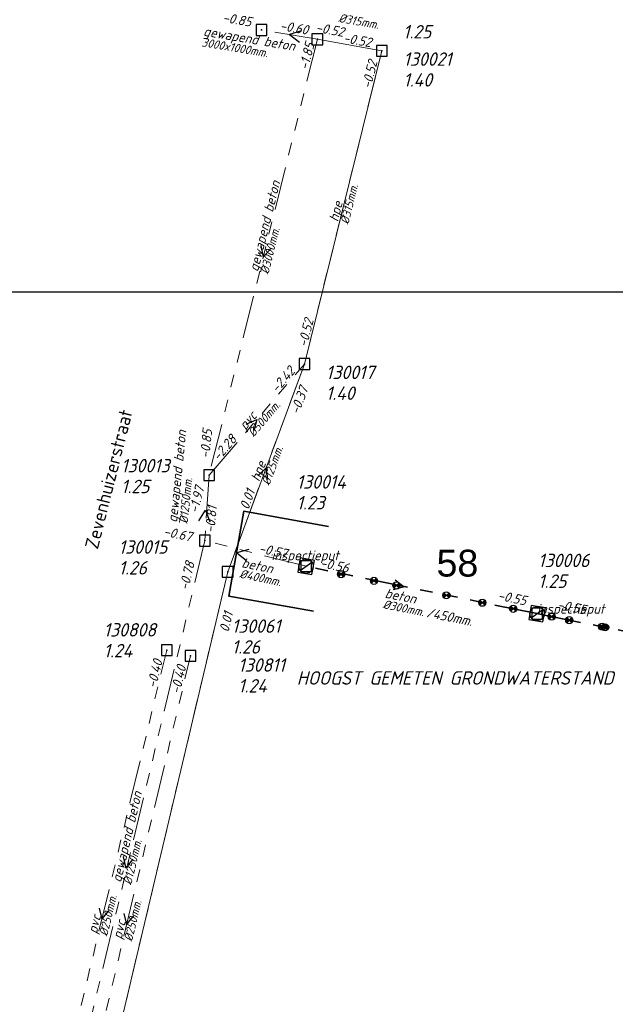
# Model space of a CAD drawing. Header units: metres. Extents: x 152202 to 157341, y 461610 to 468701.
# Tile 181 of 238: x 154537 to 154620, y 467063 to 467201. Entities that reach past the tile are written whole.
import ezdxf
from ezdxf.enums import TextEntityAlignment as Align
from ezdxf.lldxf.tags import DXFTag

# ---------------------------------------------------------------- set-up
doc = ezdxf.new("R2010")
doc.units = ezdxf.units.M
doc.header["$PDMODE"] = 64
doc.header["$PDSIZE"] = 1.5
doc.linetypes.add('RI-GWA', pattern=[18.45, 6, -1.8, 1.75, -1.8, 1.75, -1.8, 1.75, -1.8])
doc.layers.get('0').update_dxf_attribs({"linetype": 'CONTINUOUS'})
doc.layers.get('DEFPOINTS').update_dxf_attribs({"linetype": 'CONTINUOUS'})
for name, color, linetype, lineweight in [('B-OI-RI-DRUK-G', 190, 'RI-PERS', 18), ('B-OI-RI-GWA-MATERIAAL-T18', 10, 'CONTINUOUS', 18), ('B-OI-RI-GWA-PUTDEKSELHOOGTE-T25', 10, 'CONTINUOUS', 25), ('B-OI-RI-GWA_BOB-T18', 10, 'CONTINUOUS', 18), ('B-OI-RI-GWA_DIAMETER-T18', 10, 'CONTINUOUS', 18), ('B-OI-RI-GWA_PUTNUMMER-T18', 10, 'CONTINUOUS', 18), ('B-OI-RI-GWA_RIOOLPUT-S', 10, 'CONTINUOUS', 25), ('B-OI-RI-GWA_TRANSPORTLEIDING-G', 10, 'RI-GWA', 18), ('B-OI-RI-STROOMRICHTING-S', 252, 'CONTINUOUS', 25), ('B-RO-OG-TOPOGRAFIE-T18', 2, 'CONTINUOUS', 18), ('N-OI-RI-GWA-MATERIAAL-T18', 14, 'CONTINUOUS', 18), ('N-OI-RI-GWA-PUTDEKSELHOOGTE-T25', 14, 'CONTINUOUS', 25), ('N-OI-RI-GWA_BOB-T18', 14, 'CONTINUOUS', 18), ('N-OI-RI-GWA_DIAMETER-HOOGTE-T18', 14, 'CONTINUOUS', 18), ('N-OI-RI-GWA_DIAMETER-T18', 14, 'CONTINUOUS', 18), ('N-OI-RI-GWA_PUTNUMMER-T18', 14, 'CONTINUOUS', 18), ('N-OI-RI-GWA_RIOOLPUT-S', 14, 'CONTINUOUS', 25), ('N-OI-RI-GWA_TRANSPORTLEIDING-G', 14, 'RI-GWA', 35), ('N-OI-RI-STROOMRICHTING-S', 252, 'CONTINUOUS', 25), ('N-OI-RI-T50', 130, 'CONTINUOUS', 50), ('N-OI-RI-VRIJVERVAL_HULPSTUK-S', 210, 'CONTINUOUS', 25), ('N-OI-WH-T25', 2, 'CONTINUOUS', 25), ('N-RO-KG-GRENS_WERK-G', 7, 'XX-WERKGRENS', 35)]:
    doc.layers.add(name, color=color, linetype=linetype, lineweight=lineweight)
doc.styles.add('ARIAL', font='arial.ttf')
doc.styles.add('NLCS-ISO-M200-T18', font='NLCS-ISO.ttf', dxfattribs={"height": 360})
doc.styles.add('NLCS-ISO-M500-T18_CURSIEF', font='NLCS-ISO.ttf', dxfattribs={"oblique": 15, "height": 0.9})
doc.styles.add('NLCS-ISO-M750-T18_CURSIEF', font='NLCS-ISO.ttf', dxfattribs={"oblique": 15, "height": 1.35})
doc.styles.add('NLCS-ISO-M750-T25_CURSIEF', font='NLCS-ISO.ttf', dxfattribs={"oblique": 15, "height": 1.875})
tags = doc.linetypes.add('RI-PERS', pattern='A,7,-2,["P",Standard,S=1.8,R=0,X=-0.5,Y=-0.9],-2,7,-2,[102,NLCS.SHX,S=1,R=180,X=0,Y=0],-2', length=22).pattern_tags.tags
tags[6] = DXFTag(74, 10)
doc.linetypes.add('XX-WERKGRENS', pattern='A,0,[137,NLCS.SHX,S=0.1,R=0,X=-1.1,Y=-1.35],-6', length=6)

# ---------------------------------------------------------------- blocks, each defined once
blk = doc.blocks.new('ACMAP_ANN_TEMPLATE_gwa-diam')
at = {"style": 'NLCS-ISO-M500-T18_CURSIEF', "oblique": 15}
blk.add_attdef('gwa-diam', (-2.2, -1.3), '', height=1.2, dxfattribs=at)
blk = doc.blocks.new('ACMAP_ANN_TEMPLATE_gwa-materiaal')
at = {"style": 'NLCS-ISO-M750-T18_CURSIEF', "oblique": 15}
blk.add_attdef('gwa-mat', (-2.2, 0.2), '', height=1.35, dxfattribs=at)
blk = doc.blocks.new('ACMAP_ANN_TEMPLATE_gwa-nap-l')
at = {"style": 'NLCS-ISO-M750-T18_CURSIEF', "oblique": 15}
blk.add_attdef('gwa-nap-l', (2.3, 0.2), '', height=1.35, dxfattribs=at)
blk = doc.blocks.new('ACMAP_ANN_TEMPLATE_gwa-nap-r')
at = {"style": 'NLCS-ISO-M750-T18_CURSIEF', "oblique": 15}
blk.add_attdef('gwa-nap-r', (-5.6, 0.2), '', height=1.35, dxfattribs=at)
blk = doc.blocks.new('ACMAP_ANN_TEMPLATE_gwa-diam-hoogte')
at = {"style": 'NLCS-ISO-M750-T18_CURSIEF', "oblique": 15}
blk.add_attdef('gwa-diam-hoogte', (4, -1.3), '', height=1.35, dxfattribs=at)
blk = doc.blocks.new('ACMAP_ANN_TEMPLATE_gwa-puth')
at = {"style": 'NLCS-ISO-M750-T25_CURSIEF', "oblique": 15}
blk.add_attdef('gwa-puth', (3, -5), '', height=1.88, dxfattribs=at)
blk = doc.blocks.new('ACMAP_ANN_TEMPLATE_gwa-putnr')
at = {"style": 'NLCS-ISO-M750-T25_CURSIEF', "oblique": 15}
blk.add_attdef('gwa-putnr', (3, -2.1), '', height=1.88, dxfattribs=at)
blk = doc.blocks.new('ACMAP_ANN_TEMPLATE_type knoop')
at = {"layer": 'DEFPOINTS', "style": 'NLCS-ISO-M750-T18_CURSIEF', "oblique": 15}
blk.add_attdef('type_knoop', (0, 0), '', height=1.35, dxfattribs=at)
blk = doc.blocks.new('SRI-HULP')
h = blk.add_hatch(color=256)
h.dxf.hatch_style = 1
h.paths.add_polyline_path([(-0.71, 0.71, 0.198912), (-1, 0, 0.198912), (-0.71, -0.71), (0, 0)])
h = blk.add_hatch(color=256)
h.dxf.hatch_style = 1
h.paths.add_polyline_path([(1, 0, 0.198912), (0.71, 0.71), (0, 0), (0.71, -0.71, 0.198912)])
for p, q in [((-0.71, 0.71), (0.71, -0.71)), ((-0.71, -0.71), (0.71, 0.71))]:
    blk.add_line(p, q)
blk.add_circle((0, 0), 1)
blk = doc.blocks.new('B-SRI-PUT_GWA-SO')
blk.add_line((-1.41, -1.41), (1.41, 1.41))
at = {"lineweight": -3, "flags": 128}
blk.add_lwpolyline([(2, -2), (2, 2), (-2, 2), (-2, -2)], close=True, dxfattribs=at)
at = {"lineweight": -3}
blk.add_circle((0, 0), 2, dxfattribs=at)

msp = doc.modelspace()

# ---------------------------------------------------------------- linework, layer by layer
at = {"layer": 'B-OI-RI-DRUK-G'}
for p, q in [((154578.6, 467198), (154587.6, 467196.4)), ((154576.8, 467152.7), (154587.6, 467196.4)), ((154576.8, 467152.7), (154566.1, 467123.7)), ((154566.1, 467123.7), (154525.5, 466952.1))]:
    msp.add_line(p, q, dxfattribs=at)
at = {"layer": 'B-OI-RI-GWA_RIOOLPUT-S', "transparency": 33554623}
for p in [(154570.8, 467199.3), (154578.6, 467198), (154587.6, 467196.4), (154576.8, 467152.7), (154563.5, 467137.2), (154562.905, 467128.064, 1.277), (154566.1, 467123.7), (154577.031, 467124.49, 1.233), (154557.6, 467112.8), (154560.9, 467112)]:
    msp.add_point(p, dxfattribs=at)
at = {"layer": 'B-OI-RI-GWA_TRANSPORTLEIDING-G', "transparency": 33554623}
for p, q in [((154578.6, 467198), (154570.8, 467199.3)), ((154578.6, 467198), (154563.5, 467137.2)), ((154578.6, 467198), (154587.6, 467196.4)), ((154576.8, 467152.7), (154587.6, 467196.4)), ((154563.5, 467137.2), (154576.8, 467152.7)), ((154576.8, 467152.7), (154566.1, 467123.7)), ((154563.5, 467137.2), (154562.905, 467128.064, 1.277)), ((154562.905, 467128.064, 1.277), (154541.3, 467037.4)), ((154577.031, 467124.49, 1.233), (154562.905, 467128.064, 1.277)), ((154566.1, 467123.7), (154525.5, 466952.1)), ((154539.5, 467037.7), (154557.6, 467112.8)), ((154543.1, 467037), (154560.9, 467112))]:
    msp.add_line(p, q, dxfattribs=at)
at = {"layer": 'B-OI-RI-STROOMRICHTING-S', "transparency": 33554623}
for points in [[(154576.37, 467199.16), (154574.7, 467198.65), (154576.11, 467197.62)], [(154570.7, 467169.17), (154571.05, 467167.6), (154572.1, 467168.82)], [(154568.67, 467144.33), (154570.15, 467144.95), (154569.76, 467143.39)], [(154570.28, 467137.1), (154571.45, 467138.2), (154571.63, 467136.6)], [(154562.07, 467130.83), (154563, 467132.3), (154563.62, 467130.67)], [(154569.04, 467126.81), (154567.35, 467126.37), (154568.71, 467125.28)], [(154551.53, 467083.97), (154551.9, 467082.4), (154552.93, 467083.64)], [(154548.19, 467076.82), (154548.55, 467075.25), (154549.59, 467076.48)], [(154551.63, 467076.07), (154552, 467074.5), (154553.03, 467075.73)]]:
    msp.add_lwpolyline(points, dxfattribs=at)
at = {"layer": 'DEFPOINTS', "flags": 128}
msp.add_lwpolyline([(154889.054, 467163.024), (154832.154, 467162.726), (154674.654, 467162.726), (154524.654, 467162.726), (154524.654, 466985.725), (154524.654, 466897.05), (154889.054, 466897.05)], close=True, dxfattribs=at)
at = {"layer": 'N-OI-RI-GWA_RIOOLPUT-S'}
for p in [(154577.031, 467124.49, 1.233), (154609.25, 467117.88)]:
    msp.add_point(p, dxfattribs=at)
at = {"layer": 'N-OI-RI-GWA_TRANSPORTLEIDING-G'}
for p, q in [((154609.25, 467117.88), (154577.031, 467124.49, 1.233)), ((154651.47, 467109.38), (154609.25, 467117.88))]:
    msp.add_line(p, q, dxfattribs=at)
at = {"layer": 'N-OI-RI-STROOMRICHTING-S'}
msp.add_lwpolyline([(154589.46, 467122.6), (154590.73, 467121.61), (154589.17, 467121.19)], dxfattribs=at)
msp.add_lwpolyline([(154589.46, 467122.6), (154590.73, 467121.61), (154589.17, 467121.19)], dxfattribs=at)
at = {"layer": 'N-RO-KG-GRENS_WERK-G', "ltscale": 0.5, "flags": 128}
msp.add_lwpolyline([(154580.151, 467130.052), (154568.336, 467132.154), (154566.234, 467120.34), (154578.048, 467118.237)], dxfattribs=at)

# ---------------------------------------------------------------- block references
at = {"layer": 'B-OI-RI-GWA-MATERIAAL-T18', "transparency": 33554623}
ref = msp.add_blockref('ACMAP_ANN_TEMPLATE_gwa-materiaal', (154564.781, 467197.945), dxfattribs=dict(at, rotation=350.5376777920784))
ref.add_attrib('gwa-mat', 'gewapend beton', (154562.644, 467198.504), dxfattribs={"layer": '0', "color": 0, "linetype": 'ByBlock', "height": 1.35, "rotation": 350.53768, "style": 'NLCS-ISO-M750-T18_CURSIEF', "oblique": 15})
ref = msp.add_blockref('ACMAP_ANN_TEMPLATE_gwa-materiaal', (154571.05, 467167.6), dxfattribs=dict(at, rotation=76.0524839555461))
ref.add_attrib('gwa-mat', 'gewapend beton', (154570.326, 467165.513), dxfattribs={"layer": '0', "color": 0, "linetype": 'ByBlock', "height": 1.35, "rotation": 76.05248, "style": 'NLCS-ISO-M750-T18_CURSIEF', "oblique": 15})
ref = msp.add_blockref('ACMAP_ANN_TEMPLATE_gwa-materiaal', (154582.2, 467174.55), dxfattribs=dict(at, rotation=76.11810901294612))
ref.add_attrib('gwa-mat', 'hpe', (154581.478, 467172.462), dxfattribs={"layer": '0', "color": 0, "linetype": 'ByBlock', "height": 1.35, "rotation": 76.11811, "style": 'NLCS-ISO-M750-T18_CURSIEF', "oblique": 15})
ref = msp.add_blockref('ACMAP_ANN_TEMPLATE_gwa-materiaal', (154570.15, 467144.95), dxfattribs=dict(at, rotation=49.36827743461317))
ref.add_attrib('gwa-mat', 'pvc', (154568.566, 467143.411), dxfattribs={"layer": '0', "color": 0, "linetype": 'ByBlock', "height": 1.35, "rotation": 49.36828, "style": 'NLCS-ISO-M750-T18_CURSIEF', "oblique": 15})
ref = msp.add_blockref('ACMAP_ANN_TEMPLATE_gwa-materiaal', (154559.448, 467132.705), dxfattribs=dict(at, rotation=84.17365797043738))
ref.add_attrib('gwa-mat', 'gewapend beton', (154559.026, 467130.536), dxfattribs={"layer": '0', "color": 0, "linetype": 'ByBlock', "height": 1.35, "rotation": 84.17366, "style": 'NLCS-ISO-M750-T18_CURSIEF', "oblique": 15})
ref = msp.add_blockref('ACMAP_ANN_TEMPLATE_gwa-materiaal', (154571.45, 467138.2), dxfattribs=dict(at, rotation=69.74767814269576))
ref.add_attrib('gwa-mat', 'hpe', (154570.501, 467136.205), dxfattribs={"layer": '0', "color": 0, "linetype": 'ByBlock', "height": 1.35, "rotation": 69.74768, "style": 'NLCS-ISO-M750-T18_CURSIEF', "oblique": 15})
ref = msp.add_blockref('ACMAP_ANN_TEMPLATE_gwa-materiaal', (154570.08, 467123.732), dxfattribs=dict(at, rotation=348.0101653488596))
ref.add_attrib('gwa-mat', 'beton', (154567.97, 467124.385), dxfattribs={"layer": '0', "color": 0, "linetype": 'ByBlock', "height": 1.35, "rotation": 348.01017, "style": 'NLCS-ISO-M750-T18_CURSIEF', "oblique": 15})
ref = msp.add_blockref('ACMAP_ANN_TEMPLATE_gwa-materiaal', (154551.9, 467082.4), dxfattribs=dict(at, rotation=76.74528742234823))
ref.add_attrib('gwa-mat', 'gewapend beton', (154551.201, 467080.304), dxfattribs={"layer": '0', "color": 0, "linetype": 'ByBlock', "height": 1.35, "rotation": 76.74529, "style": 'NLCS-ISO-M750-T18_CURSIEF', "oblique": 15})
ref = msp.add_blockref('ACMAP_ANN_TEMPLATE_gwa-materiaal', (154548.55, 467075.25), dxfattribs=dict(at, rotation=76.44945480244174))
ref.add_attrib('gwa-mat', 'pvc', (154547.84, 467073.158), dxfattribs={"layer": '0', "color": 0, "linetype": 'ByBlock', "height": 1.35, "rotation": 76.44945, "style": 'NLCS-ISO-M750-T18_CURSIEF', "oblique": 15})
ref = msp.add_blockref('ACMAP_ANN_TEMPLATE_gwa-materiaal', (154552, 467074.5), dxfattribs=dict(at, rotation=76.64882131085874))
ref.add_attrib('gwa-mat', 'pvc', (154551.297, 467072.406), dxfattribs={"layer": '0', "color": 0, "linetype": 'ByBlock', "height": 1.35, "rotation": 76.64882, "style": 'NLCS-ISO-M750-T18_CURSIEF', "oblique": 15})
at = {"layer": 'B-OI-RI-GWA-PUTDEKSELHOOGTE-T25', "transparency": 33554623}
ref = msp.add_blockref('ACMAP_ANN_TEMPLATE_gwa-puth', (154587.547, 467203.115), dxfattribs=at)
ref.add_attrib('gwa-puth', '1.25', (154590.547, 467198.115), dxfattribs={"layer": '0', "color": 0, "linetype": 'ByBlock', "height": 1.875, "style": 'NLCS-ISO-M750-T25_CURSIEF', "oblique": 15})
ref = msp.add_blockref('ACMAP_ANN_TEMPLATE_gwa-puth', (154587.6, 467196.4), dxfattribs=at)
ref.add_attrib('gwa-puth', '1.40', (154590.6, 467191.4), dxfattribs={"layer": '0', "color": 0, "linetype": 'ByBlock', "height": 1.875, "style": 'NLCS-ISO-M750-T25_CURSIEF', "oblique": 15})
ref = msp.add_blockref('ACMAP_ANN_TEMPLATE_gwa-puth', (154576.8, 467152.7), dxfattribs=at)
ref.add_attrib('gwa-puth', '1.40', (154579.8, 467147.7), dxfattribs={"layer": '0', "color": 0, "linetype": 'ByBlock', "height": 1.875, "style": 'NLCS-ISO-M750-T25_CURSIEF', "oblique": 15})
ref = msp.add_blockref('ACMAP_ANN_TEMPLATE_gwa-puth', (154548.232, 467139.688), dxfattribs=at)
ref.add_attrib('gwa-puth', '1.25', (154551.232, 467134.688), dxfattribs={"layer": '0', "color": 0, "linetype": 'ByBlock', "height": 1.875, "style": 'NLCS-ISO-M750-T25_CURSIEF', "oblique": 15})
ref = msp.add_blockref('ACMAP_ANN_TEMPLATE_gwa-puth', (154547.885, 467128.338), dxfattribs=at)
ref.add_attrib('gwa-puth', '1.26', (154550.885, 467123.338), dxfattribs={"layer": '0', "color": 0, "linetype": 'ByBlock', "height": 1.875, "style": 'NLCS-ISO-M750-T25_CURSIEF', "oblique": 15})
ref = msp.add_blockref('ACMAP_ANN_TEMPLATE_gwa-puth', (154545.796, 467116.785), dxfattribs=at)
ref.add_attrib('gwa-puth', '1.24', (154548.796, 467111.785), dxfattribs={"layer": '0', "color": 0, "linetype": 'ByBlock', "height": 1.875, "style": 'NLCS-ISO-M750-T25_CURSIEF', "oblique": 15})
ref = msp.add_blockref('ACMAP_ANN_TEMPLATE_gwa-puth', (154563.664, 467117.306), dxfattribs=at)
ref.add_attrib('gwa-puth', '1.26', (154566.664, 467112.306), dxfattribs={"layer": '0', "color": 0, "linetype": 'ByBlock', "height": 1.875, "style": 'NLCS-ISO-M750-T25_CURSIEF', "oblique": 15})
ref = msp.add_blockref('ACMAP_ANN_TEMPLATE_gwa-puth', (154564.561, 467111.877), dxfattribs=at)
ref.add_attrib('gwa-puth', '1.24', (154567.561, 467106.877), dxfattribs={"layer": '0', "color": 0, "linetype": 'ByBlock', "height": 1.875, "style": 'NLCS-ISO-M750-T25_CURSIEF', "oblique": 15})
at = {"layer": 'B-OI-RI-GWA_BOB-T18', "transparency": 33554623}
ref = msp.add_blockref('ACMAP_ANN_TEMPLATE_gwa-nap-r', (154570.8, 467199.3), dxfattribs=dict(at, rotation=350.5376777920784))
ref.add_attrib('gwa-nap-r', '-0.85', (154565.309, 467200.418), dxfattribs={"layer": '0', "color": 0, "linetype": 'ByBlock', "height": 1.35, "rotation": 350.53768, "style": 'NLCS-ISO-M750-T18_CURSIEF', "oblique": 15})
ref = msp.add_blockref('ACMAP_ANN_TEMPLATE_gwa-nap-l', (154571.008, 467199.458), dxfattribs=dict(at, rotation=350.5376777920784))
ref.add_attrib('gwa-nap-l', '-0.60', (154573.31, 467199.278), dxfattribs={"layer": '0', "color": 0, "linetype": 'ByBlock', "height": 1.35, "rotation": 350.53768, "style": 'NLCS-ISO-M750-T18_CURSIEF', "oblique": 15})
ref = msp.add_blockref('ACMAP_ANN_TEMPLATE_gwa-nap-l', (154576.005, 467199.232), dxfattribs=dict(at, rotation=349.9194020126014))
ref.add_attrib('gwa-nap-l', '-0.52', (154578.304, 467199.026), dxfattribs={"layer": '0', "color": 0, "linetype": 'ByBlock', "height": 1.35, "rotation": 349.9194, "style": 'NLCS-ISO-M750-T18_CURSIEF', "oblique": 15})
ref = msp.add_blockref('ACMAP_ANN_TEMPLATE_gwa-nap-r', (154587.6, 467196.4), dxfattribs=dict(at, rotation=349.9194020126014))
ref.add_attrib('gwa-nap-r', '-0.52', (154582.121, 467197.577), dxfattribs={"layer": '0', "color": 0, "linetype": 'ByBlock', "height": 1.35, "rotation": 349.9194, "style": 'NLCS-ISO-M750-T18_CURSIEF', "oblique": 15})
ref = msp.add_blockref('ACMAP_ANN_TEMPLATE_gwa-nap-l', (154576.945, 467191.356), dxfattribs=dict(at, rotation=76.0524839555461))
ref.add_attrib('gwa-nap-l', '-1.85', (154577.306, 467193.636), dxfattribs={"layer": '0', "color": 0, "linetype": 'ByBlock', "height": 1.35, "rotation": 76.05248, "style": 'NLCS-ISO-M750-T18_CURSIEF', "oblique": 15})
ref = msp.add_blockref('ACMAP_ANN_TEMPLATE_gwa-nap-r', (154587.6, 467196.4), dxfattribs=dict(at, rotation=76.11810901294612))
ref.add_attrib('gwa-nap-r', '-0.52', (154586.062, 467191.012), dxfattribs={"layer": '0', "color": 0, "linetype": 'ByBlock', "height": 1.35, "rotation": 76.11811, "style": 'NLCS-ISO-M750-T18_CURSIEF', "oblique": 15})
ref = msp.add_blockref('ACMAP_ANN_TEMPLATE_gwa-nap-l', (154576.8, 467152.7), dxfattribs=dict(at, rotation=76.11810901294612))
ref.add_attrib('gwa-nap-l', '-0.52', (154577.158, 467154.981), dxfattribs={"layer": '0', "color": 0, "linetype": 'ByBlock', "height": 1.35, "rotation": 76.11811, "style": 'NLCS-ISO-M750-T18_CURSIEF', "oblique": 15})
ref = msp.add_blockref('ACMAP_ANN_TEMPLATE_gwa-nap-r', (154576.8, 467152.7), dxfattribs=dict(at, rotation=49.36827743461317))
ref.add_attrib('gwa-nap-r', '-2.42', (154573.002, 467148.58), dxfattribs={"layer": '0', "color": 0, "linetype": 'ByBlock', "height": 1.35, "rotation": 49.36828, "style": 'NLCS-ISO-M750-T18_CURSIEF', "oblique": 15})
ref = msp.add_blockref('ACMAP_ANN_TEMPLATE_gwa-nap-l', (154575.403, 467143.32), dxfattribs=dict(at, rotation=69.74767814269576))
ref.add_attrib('gwa-nap-l', '-0.37', (154576.012, 467145.547), dxfattribs={"layer": '0', "color": 0, "linetype": 'ByBlock', "height": 1.35, "rotation": 69.74768, "style": 'NLCS-ISO-M750-T18_CURSIEF', "oblique": 15})
ref = msp.add_blockref('ACMAP_ANN_TEMPLATE_gwa-nap-l', (154563.5, 467137.2), dxfattribs=dict(at, rotation=84.17365797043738))
ref.add_attrib('gwa-nap-l', '-0.85', (154563.535, 467139.508), dxfattribs={"layer": '0', "color": 0, "linetype": 'ByBlock', "height": 1.35, "rotation": 84.17366, "style": 'NLCS-ISO-M750-T18_CURSIEF', "oblique": 15})
ref = msp.add_blockref('ACMAP_ANN_TEMPLATE_gwa-nap-l', (154563.5, 467137.2), dxfattribs=dict(at, rotation=49.36827743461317))
ref.add_attrib('gwa-nap-l', '-2.28', (154564.846, 467139.076), dxfattribs={"layer": '0', "color": 0, "linetype": 'ByBlock', "height": 1.35, "rotation": 49.36828, "style": 'NLCS-ISO-M750-T18_CURSIEF', "oblique": 15})
ref = msp.add_blockref('ACMAP_ANN_TEMPLATE_gwa-nap-r', (154563.5, 467137.2), dxfattribs=dict(at, rotation=76.0524839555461))
ref.add_attrib('gwa-nap-r', '-1.97', (154561.956, 467131.813), dxfattribs={"layer": '0', "color": 0, "linetype": 'ByBlock', "height": 1.35, "rotation": 76.05248, "style": 'NLCS-ISO-M750-T18_CURSIEF', "oblique": 15})
ref = msp.add_blockref('ACMAP_ANN_TEMPLATE_gwa-nap-r', (154571.111, 467137.47), dxfattribs=dict(at, rotation=69.74767814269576))
ref.add_attrib('gwa-nap-r', '0.01', (154568.985, 467132.286), dxfattribs={"layer": '0', "color": 0, "linetype": 'ByBlock', "height": 1.35, "rotation": 69.74768, "style": 'NLCS-ISO-M750-T18_CURSIEF', "oblique": 15})
ref = msp.add_blockref('ACMAP_ANN_TEMPLATE_gwa-nap-r', (154564.999, 467134.638), dxfattribs=dict(at, rotation=84.17365797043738))
ref.add_attrib('gwa-nap-r', '-0.81', (154564.231, 467129.087), dxfattribs={"layer": '0', "color": 0, "linetype": 'ByBlock', "height": 1.35, "rotation": 84.17366, "style": 'NLCS-ISO-M750-T18_CURSIEF', "oblique": 15})
ref = msp.add_blockref('ACMAP_ANN_TEMPLATE_gwa-nap-r', (154562.5, 467127.4), dxfattribs=dict(at, rotation=348.0101653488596))
ref.add_attrib('gwa-nap-r', '-0.67', (154557.064, 467128.759), dxfattribs={"layer": '0', "color": 0, "linetype": 'ByBlock', "height": 1.35, "rotation": 348.01017, "style": 'NLCS-ISO-M750-T18_CURSIEF', "oblique": 15})
ref = msp.add_blockref('ACMAP_ANN_TEMPLATE_gwa-nap-l', (154568.056, 467126.678), dxfattribs=dict(at, rotation=348.0101653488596))
ref.add_attrib('gwa-nap-l', '-0.57', (154570.348, 467126.396), dxfattribs={"layer": '0', "color": 0, "linetype": 'ByBlock', "height": 1.35, "rotation": 348.01017, "style": 'NLCS-ISO-M750-T18_CURSIEF', "oblique": 15})
ref = msp.add_blockref('ACMAP_ANN_TEMPLATE_gwa-nap-l', (154560.264, 467118.761), dxfattribs=dict(at, rotation=76.74528742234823))
ref.add_attrib('gwa-nap-l', '-0.78', (154560.597, 467121.046), dxfattribs={"layer": '0', "color": 0, "linetype": 'ByBlock', "height": 1.35, "rotation": 76.74529, "style": 'NLCS-ISO-M750-T18_CURSIEF', "oblique": 15})
ref = msp.add_blockref('ACMAP_ANN_TEMPLATE_gwa-nap-l', (154565.886, 467112.937), dxfattribs=dict(at, rotation=76.68878134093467))
ref.add_attrib('gwa-nap-l', '0.01', (154566.221, 467115.221), dxfattribs={"layer": '0', "color": 0, "linetype": 'ByBlock', "height": 1.35, "rotation": 76.68878, "style": 'NLCS-ISO-M750-T18_CURSIEF', "oblique": 15})
ref = msp.add_blockref('ACMAP_ANN_TEMPLATE_gwa-nap-r', (154557.6, 467112.8), dxfattribs=dict(at, rotation=76.44945480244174))
ref.add_attrib('gwa-nap-r', '-0.40', (154556.093, 467107.403), dxfattribs={"layer": '0', "color": 0, "linetype": 'ByBlock', "height": 1.35, "rotation": 76.44945, "style": 'NLCS-ISO-M750-T18_CURSIEF', "oblique": 15})
ref = msp.add_blockref('ACMAP_ANN_TEMPLATE_gwa-nap-r', (154560.9, 467112), dxfattribs=dict(at, rotation=76.64882131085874))
ref.add_attrib('gwa-nap-r', '-0.40', (154559.412, 467106.598), dxfattribs={"layer": '0', "color": 0, "linetype": 'ByBlock', "height": 1.35, "rotation": 76.64882, "style": 'NLCS-ISO-M750-T18_CURSIEF', "oblique": 15})
at = {"layer": 'B-OI-RI-GWA_DIAMETER-T18', "transparency": 33554623}
ref = msp.add_blockref('ACMAP_ANN_TEMPLATE_gwa-diam', (154583.879, 467201.316), dxfattribs=dict(at, rotation=349.9194020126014))
ref.add_attrib('gwa-diam', '%%c315mm.', (154581.485, 467200.421), dxfattribs={"layer": '0', "color": 0, "linetype": 'ByBlock', "height": 1.2, "rotation": 349.9194, "style": 'NLCS-ISO-M500-T18_CURSIEF', "oblique": 15})
ref = msp.add_blockref('ACMAP_ANN_TEMPLATE_gwa-diam', (154564.781, 467197.945), dxfattribs=dict(at, rotation=350.5376777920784))
ref.add_attrib('gwa-diam', '3000x1000mm.', (154562.397, 467197.025), dxfattribs={"layer": '0', "color": 0, "linetype": 'ByBlock', "height": 1.2, "rotation": 350.53768, "style": 'NLCS-ISO-M500-T18_CURSIEF', "oblique": 15})
ref = msp.add_blockref('ACMAP_ANN_TEMPLATE_gwa-diam', (154582.2, 467174.55), dxfattribs=dict(at, rotation=76.11810901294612))
ref.add_attrib('gwa-diam', '%%c315mm.', (154582.934, 467172.102), dxfattribs={"layer": '0', "color": 0, "linetype": 'ByBlock', "height": 1.2, "rotation": 76.11811, "style": 'NLCS-ISO-M500-T18_CURSIEF', "oblique": 15})
ref = msp.add_blockref('ACMAP_ANN_TEMPLATE_gwa-diam', (154571.05, 467167.6), dxfattribs=dict(at, rotation=76.0524839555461))
ref.add_attrib('gwa-diam', '%%c3000mm.', (154571.781, 467165.152), dxfattribs={"layer": '0', "color": 0, "linetype": 'ByBlock', "height": 1.2, "rotation": 76.05248, "style": 'NLCS-ISO-M500-T18_CURSIEF', "oblique": 15})
ref = msp.add_blockref('ACMAP_ANN_TEMPLATE_gwa-diam', (154570.15, 467144.95), dxfattribs=dict(at, rotation=49.36827743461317))
ref.add_attrib('gwa-diam', '%%c500mm.', (154569.704, 467142.434), dxfattribs={"layer": '0', "color": 0, "linetype": 'ByBlock', "height": 1.2, "rotation": 49.36828, "style": 'NLCS-ISO-M500-T18_CURSIEF', "oblique": 15})
ref = msp.add_blockref('ACMAP_ANN_TEMPLATE_gwa-diam', (154571.45, 467138.2), dxfattribs=dict(at, rotation=69.74767814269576))
ref.add_attrib('gwa-diam', '%%c125mm.', (154571.908, 467135.686), dxfattribs={"layer": '0', "color": 0, "linetype": 'ByBlock', "height": 1.2, "rotation": 69.74768, "style": 'NLCS-ISO-M500-T18_CURSIEF', "oblique": 15})
ref = msp.add_blockref('ACMAP_ANN_TEMPLATE_gwa-diam', (154559.448, 467132.705), dxfattribs=dict(at, rotation=84.17365797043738))
ref.add_attrib('gwa-diam', '%%c1250mm.', (154560.518, 467130.384), dxfattribs={"layer": '0', "color": 0, "linetype": 'ByBlock', "height": 1.2, "rotation": 84.17366, "style": 'NLCS-ISO-M500-T18_CURSIEF', "oblique": 15})
ref = msp.add_blockref('ACMAP_ANN_TEMPLATE_gwa-diam', (154570.08, 467123.732), dxfattribs=dict(at, rotation=348.0101653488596))
ref.add_attrib('gwa-diam', '%%c400mm.', (154567.658, 467122.918), dxfattribs={"layer": '0', "color": 0, "linetype": 'ByBlock', "height": 1.2, "rotation": 348.01017, "style": 'NLCS-ISO-M500-T18_CURSIEF', "oblique": 15})
ref = msp.add_blockref('ACMAP_ANN_TEMPLATE_gwa-diam', (154551.9, 467082.4), dxfattribs=dict(at, rotation=76.74528742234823))
ref.add_attrib('gwa-diam', '%%c1250mm.', (154552.661, 467079.961), dxfattribs={"layer": '0', "color": 0, "linetype": 'ByBlock', "height": 1.2, "rotation": 76.74529, "style": 'NLCS-ISO-M500-T18_CURSIEF', "oblique": 15})
ref = msp.add_blockref('ACMAP_ANN_TEMPLATE_gwa-diam', (154548.55, 467075.25), dxfattribs=dict(at, rotation=76.44945480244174))
ref.add_attrib('gwa-diam', '%%c250mm.', (154549.298, 467072.807), dxfattribs={"layer": '0', "color": 0, "linetype": 'ByBlock', "height": 1.2, "rotation": 76.44945, "style": 'NLCS-ISO-M500-T18_CURSIEF', "oblique": 15})
ref = msp.add_blockref('ACMAP_ANN_TEMPLATE_gwa-diam', (154552, 467074.5), dxfattribs=dict(at, rotation=76.64882131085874))
ref.add_attrib('gwa-diam', '%%c250mm.', (154552.757, 467072.059), dxfattribs={"layer": '0', "color": 0, "linetype": 'ByBlock', "height": 1.2, "rotation": 76.64882, "style": 'NLCS-ISO-M500-T18_CURSIEF', "oblique": 15})
at = {"layer": 'B-OI-RI-GWA_PUTNUMMER-T18', "transparency": 33554623}
ref = msp.add_blockref('ACMAP_ANN_TEMPLATE_gwa-putnr', (154587.6, 467196.4), dxfattribs=at)
ref.add_attrib('gwa-putnr', '130021', (154590.6, 467194.3), dxfattribs={"layer": '0', "color": 0, "linetype": 'ByBlock', "height": 1.875, "style": 'NLCS-ISO-M750-T25_CURSIEF', "oblique": 15})
ref = msp.add_blockref('ACMAP_ANN_TEMPLATE_gwa-putnr', (154576.8, 467152.7), dxfattribs=at)
ref.add_attrib('gwa-putnr', '130017', (154579.8, 467150.6), dxfattribs={"layer": '0', "color": 0, "linetype": 'ByBlock', "height": 1.875, "style": 'NLCS-ISO-M750-T25_CURSIEF', "oblique": 15})
ref = msp.add_blockref('ACMAP_ANN_TEMPLATE_gwa-putnr', (154548.232, 467139.688), dxfattribs=at)
ref.add_attrib('gwa-putnr', '130013', (154551.232, 467137.588), dxfattribs={"layer": '0', "color": 0, "linetype": 'ByBlock', "height": 1.875, "style": 'NLCS-ISO-M750-T25_CURSIEF', "oblique": 15})
ref = msp.add_blockref('ACMAP_ANN_TEMPLATE_gwa-putnr', (154547.885, 467128.338), dxfattribs=at)
ref.add_attrib('gwa-putnr', '130015', (154550.885, 467126.238), dxfattribs={"layer": '0', "color": 0, "linetype": 'ByBlock', "height": 1.875, "style": 'NLCS-ISO-M750-T25_CURSIEF', "oblique": 15})
ref = msp.add_blockref('ACMAP_ANN_TEMPLATE_gwa-putnr', (154545.796, 467116.785), dxfattribs=at)
ref.add_attrib('gwa-putnr', '130808', (154548.796, 467114.685), dxfattribs={"layer": '0', "color": 0, "linetype": 'ByBlock', "height": 1.875, "style": 'NLCS-ISO-M750-T25_CURSIEF', "oblique": 15})
ref = msp.add_blockref('ACMAP_ANN_TEMPLATE_gwa-putnr', (154563.664, 467117.306), dxfattribs=at)
ref.add_attrib('gwa-putnr', '130061', (154566.664, 467115.206), dxfattribs={"layer": '0', "color": 0, "linetype": 'ByBlock', "height": 1.875, "style": 'NLCS-ISO-M750-T25_CURSIEF', "oblique": 15})
ref = msp.add_blockref('ACMAP_ANN_TEMPLATE_gwa-putnr', (154564.561, 467111.877), dxfattribs=at)
ref.add_attrib('gwa-putnr', '130811', (154567.561, 467109.777), dxfattribs={"layer": '0', "color": 0, "linetype": 'ByBlock', "height": 1.875, "style": 'NLCS-ISO-M750-T25_CURSIEF', "oblique": 15})
at = {"layer": 'DEFPOINTS'}
for p in [(154572.2, 467125.34), (154609.25, 467117.88)]:
    msp.add_blockref('ACMAP_ANN_TEMPLATE_type knoop', p, dxfattribs=at).add_auto_attribs({'type_knoop': 'inspectieput'})
at = {"layer": 'N-OI-RI-GWA-MATERIAAL-T18', "rotation": 348.6157385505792}
msp.add_blockref('ACMAP_ANN_TEMPLATE_gwa-materiaal', (154590.066, 467119.491), dxfattribs=at).add_auto_attribs({'gwa-mat': 'beton'})
at = {"layer": 'N-OI-RI-GWA-PUTDEKSELHOOGTE-T25'}
for p, values in [((154572.701, 467137.415), {'gwa-puth': '1.23'}), ((154606.386, 467126.466), {'gwa-puth': '1.25'})]:
    msp.add_blockref('ACMAP_ANN_TEMPLATE_gwa-puth', p, dxfattribs=at).add_auto_attribs(values)
at = {"layer": 'N-OI-RI-GWA_BOB-T18'}
for name, p, rotation, values in [('ACMAP_ANN_TEMPLATE_gwa-nap-r', (154584.362, 467123.056), 348.6157385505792, {'gwa-nap-r': '-0.56'}), ('ACMAP_ANN_TEMPLATE_gwa-nap-r', (154609.135, 467118.51), 348.6170128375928, {'gwa-nap-r': '-0.55'}), ('ACMAP_ANN_TEMPLATE_gwa-nap-l', (154609.709, 467118.796), 348.6157385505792, {'gwa-nap-l': '-0.55'})]:
    msp.add_blockref(name, p, dxfattribs=dict(at, rotation=rotation)).add_auto_attribs(values)
at = {"layer": 'N-OI-RI-GWA_DIAMETER-HOOGTE-T18', "rotation": 348.6157385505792}
msp.add_blockref('ACMAP_ANN_TEMPLATE_gwa-diam-hoogte', (154590.066, 467119.491), dxfattribs=at).add_auto_attribs({'gwa-diam-hoogte': '/450mm.'})
at = {"layer": 'N-OI-RI-GWA_DIAMETER-T18', "rotation": 348.6157385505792}
msp.add_blockref('ACMAP_ANN_TEMPLATE_gwa-diam', (154590.066, 467119.491), dxfattribs=at).add_auto_attribs({'gwa-diam': '%%c300mm.'})
at = {"layer": 'N-OI-RI-GWA_PUTNUMMER-T18'}
for p, values in [((154572.701, 467137.415), {'gwa-putnr': '130014'}), ((154606.386, 467126.466), {'gwa-putnr': '130006'})]:
    msp.add_blockref('ACMAP_ANN_TEMPLATE_gwa-putnr', p, dxfattribs=at).add_auto_attribs(values)
at = {"layer": 'N-OI-RI-GWA_RIOOLPUT-S'}
for p, xscale, yscale, zscale, rotation in [((154577.031, 467124.49, 1.233), 0.4999999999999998, 0.4999999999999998, 0.4999999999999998, 349.7639888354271), ((154609.25, 467117.88), 0.4999999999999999, 0.4999999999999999, 0.4999999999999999, 350.3036445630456)]:
    msp.add_blockref('B-SRI-PUT_GWA-SO', p, dxfattribs=dict(at, xscale=xscale, yscale=yscale, zscale=zscale, rotation=rotation))
at = {"layer": 'N-OI-RI-VRIJVERVAL_HULPSTUK-S', "xscale": 0.5, "yscale": 0.5, "zscale": 0.5}
for p in [(154581.906, 467123.375), (154586.5, 467122.469), (154589.641, 467121.812), (154596.609, 467120.438), (154601.609, 467119.406), (154605.922, 467118.562), (154611.281, 467117.469), (154613.734, 467116.969), (154618.328, 467116.062), (154618.734, 467115.969)]:
    msp.add_blockref('SRI-HULP', p, dxfattribs=at)

# ---------------------------------------------------------------- texts
at = {"layer": 'B-RO-OG-TOPOGRAFIE-T18', "style": 'NLCS-ISO-M200-T18'}
msp.add_text('Zevenhuizerstraat', height=1.875, rotation=75.8, dxfattribs=at).set_placement((154549.51, 467136.652), align=Align.MIDDLE)
at = {"layer": 'N-OI-RI-T50', "style": 'ARIAL'}
msp.add_text('58', height=3.75, dxfattribs=at).set_placement((154595.223, 467123.055))
at = {"layer": 'N-OI-WH-T25', "style": 'NLCS-ISO-M500-T18_CURSIEF', "oblique": 15}
msp.add_text('HOOGST GEMETEN GRONDWATERSTAND ca. +0.95', height=1.875, dxfattribs=at).set_placement((154603.191, 467107.414), align=Align.BOTTOM_CENTER)

doc.saveas('drawing.dxf')
